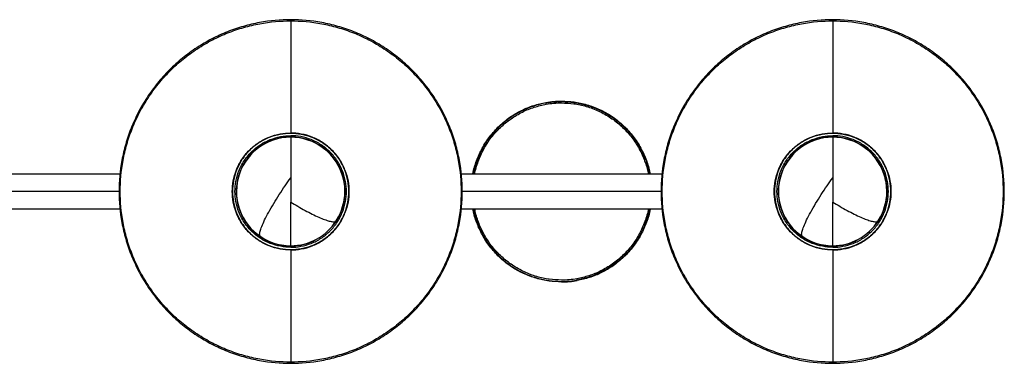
# Paper-space layout '_Posterior' of a CAD drawing. Header units: millimetres. Extents: x 192 to 1282, y 3815 to 4005.
# Tile 2 of 2: x 737 to 1282, y 3815 to 4005. Entities that reach past the tile are written whole.
import ezdxf

# ---------------------------------------------------------------- set-up
doc = ezdxf.new("R2010")
doc.units = ezdxf.units.MM

psp = doc.layouts.new('_Posterior')

# ---------------------------------------------------------------- linework, layer by layer
at = {"color": 7, "linetype": 'Continuous', "lineweight": 25}
for p, q in [((792.54, 3919.94), (681.52, 3919.94)), ((1092.54, 3919.94), (981.52, 3919.94)), ((792.67, 3910.44), (681.38, 3910.44)), ((1092.67, 3910.44), (981.38, 3910.44)), ((1282.03, 3910.44), (1281.38, 3910.44)), ((681.52, 3900.94), (792.54, 3900.94)), ((981.52, 3900.94), (1092.54, 3900.94)), ((912.26, 3894.22), (911.6, 3893.79)), ((1212.26, 3894.22), (1211.6, 3893.79))]:
    psp.add_line(p, q, dxfattribs=at)
for centre, start, end in [((887.03, 3910.44), 327.2699, 270.0046), ((1187.03, 3910.44), 327.2699, 270.0046), ((887.03, 3910.44), 270.0046, 327.2699), ((1187.03, 3910.44), 270.0046, 327.2699)]:
    psp.add_arc(centre, 30, start, end, dxfattribs=at)
for points, knots in [([(887.03, 4005.44), (881.43, 4005.44), (875.62, 4004.94), (866.8, 4003.31), (863.84, 4002.62), (857.93, 4000.93), (854.98, 3999.93), (849.13, 3997.61), (846.24, 3996.3), (840.55, 3993.36), (837.76, 3991.73), (832.33, 3988.18), (829.69, 3986.25), (824.61, 3982.13), (822.17, 3979.93), (817.53, 3975.3), (815.33, 3972.86), (811.21, 3967.78), (809.29, 3965.14), (805.73, 3959.71), (804.11, 3956.92), (801.17, 3951.23), (799.85, 3948.33), (797.54, 3942.48), (796.54, 3939.53), (794.85, 3933.62), (794.15, 3930.66), (792.52, 3921.84), (792.02, 3916.03), (792.02, 3910.44)], [0, 0, 0, 0, 0.125, 0.125, 0.1875, 0.1875, 0.25, 0.25, 0.3125, 0.3125, 0.375, 0.375, 0.4375, 0.4375, 0.5, 0.5, 0.5625, 0.5625, 0.625, 0.625, 0.6875, 0.6875, 0.75, 0.75, 0.8125, 0.8125, 0.875, 0.875, 1, 1, 1, 1]), ([(792.67, 3910.44), (792.67, 3916), (793.17, 3921.76), (794.79, 3930.52), (795.48, 3933.46), (797.16, 3939.33), (798.15, 3942.26), (800.45, 3948.07), (801.75, 3950.95), (804.68, 3956.6), (806.29, 3959.37), (809.82, 3964.76), (811.73, 3967.38), (815.82, 3972.43), (818.01, 3974.85), (822.61, 3979.46), (825.04, 3981.64), (830.08, 3985.73), (832.7, 3987.65), (838.09, 3991.17), (840.87, 3992.79), (846.52, 3995.71), (849.39, 3997.02), (855.2, 3999.31), (858.13, 4000.31), (864, 4001.99), (866.94, 4002.67), (875.7, 4004.3), (881.47, 4004.79), (887.03, 4004.79)], [0, 0, 0, 0, 0.125, 0.125, 0.1875, 0.1875, 0.25, 0.25, 0.3125, 0.3125, 0.375, 0.375, 0.4375, 0.4375, 0.5, 0.5, 0.5625, 0.5625, 0.625, 0.625, 0.6875, 0.6875, 0.75, 0.75, 0.8125, 0.8125, 0.875, 0.875, 1, 1, 1, 1]), ([(982.03, 3910.44), (982.03, 3916.03), (981.54, 3921.84), (979.9, 3930.66), (979.21, 3933.62), (977.52, 3939.53), (976.52, 3942.48), (974.21, 3948.33), (972.89, 3951.23), (969.95, 3956.92), (968.32, 3959.71), (964.77, 3965.14), (962.85, 3967.78), (958.72, 3972.86), (956.53, 3975.3), (951.89, 3979.93), (949.45, 3982.13), (944.37, 3986.25), (941.73, 3988.18), (936.3, 3991.73), (933.51, 3993.36), (927.82, 3996.3), (924.92, 3997.61), (919.08, 3999.93), (916.12, 4000.93), (910.22, 4002.62), (907.26, 4003.31), (898.43, 4004.94), (892.63, 4005.44), (887.03, 4005.44)], [0, 0, 0, 0, 0.125, 0.125, 0.1875, 0.1875, 0.25, 0.25, 0.3125, 0.3125, 0.375, 0.375, 0.4375, 0.4375, 0.5, 0.5, 0.5625, 0.5625, 0.625, 0.625, 0.6875, 0.6875, 0.75, 0.75, 0.8125, 0.8125, 0.875, 0.875, 1, 1, 1, 1]), ([(887.03, 4004.79), (892.59, 4004.79), (898.36, 4004.3), (907.12, 4002.67), (910.06, 4001.99), (915.93, 4000.31), (918.86, 3999.31), (924.66, 3997.02), (927.54, 3995.71), (933.19, 3992.79), (935.96, 3991.17), (941.36, 3987.65), (943.98, 3985.73), (949.02, 3981.64), (951.44, 3979.46), (956.05, 3974.85), (958.23, 3972.43), (962.33, 3967.38), (964.24, 3964.76), (967.77, 3959.37), (969.38, 3956.6), (972.3, 3950.95), (973.61, 3948.07), (975.91, 3942.26), (976.9, 3939.33), (978.58, 3933.46), (979.27, 3930.52), (980.89, 3921.76), (981.38, 3916), (981.38, 3910.44)], [0, 0, 0, 0, 0.125, 0.125, 0.1875, 0.1875, 0.25, 0.25, 0.3125, 0.3125, 0.375, 0.375, 0.4375, 0.4375, 0.5, 0.5, 0.5625, 0.5625, 0.625, 0.625, 0.6875, 0.6875, 0.75, 0.75, 0.8125, 0.8125, 0.875, 0.875, 1, 1, 1, 1]), ([(887.03, 4004.79), (887.03, 3995.81), (887.03, 3986.08), (887.03, 3965.34), (887.03, 3954.31), (887.03, 3942.76)], [0, 0, 0, 0, 0.5, 0.5, 1, 1, 1, 1]), ([(1187.03, 4005.44), (1181.43, 4005.44), (1175.62, 4004.94), (1166.8, 4003.31), (1163.84, 4002.62), (1157.93, 4000.93), (1154.98, 3999.93), (1149.13, 3997.61), (1146.24, 3996.3), (1140.55, 3993.36), (1137.76, 3991.73), (1132.33, 3988.18), (1129.69, 3986.25), (1124.61, 3982.13), (1122.17, 3979.93), (1117.53, 3975.3), (1115.33, 3972.86), (1111.21, 3967.78), (1109.29, 3965.14), (1105.73, 3959.71), (1104.11, 3956.92), (1101.17, 3951.23), (1099.85, 3948.33), (1097.54, 3942.48), (1096.54, 3939.53), (1094.85, 3933.62), (1094.15, 3930.66), (1092.52, 3921.84), (1092.02, 3916.03), (1092.02, 3910.44)], [0, 0, 0, 0, 0.125, 0.125, 0.1875, 0.1875, 0.25, 0.25, 0.3125, 0.3125, 0.375, 0.375, 0.4375, 0.4375, 0.5, 0.5, 0.5625, 0.5625, 0.625, 0.625, 0.6875, 0.6875, 0.75, 0.75, 0.8125, 0.8125, 0.875, 0.875, 1, 1, 1, 1]), ([(1092.67, 3910.44), (1092.67, 3916), (1093.17, 3921.76), (1094.79, 3930.52), (1095.48, 3933.46), (1097.16, 3939.33), (1098.15, 3942.26), (1100.45, 3948.07), (1101.75, 3950.95), (1104.68, 3956.6), (1106.29, 3959.37), (1109.82, 3964.76), (1111.73, 3967.38), (1115.82, 3972.43), (1118.01, 3974.85), (1122.61, 3979.46), (1125.04, 3981.64), (1130.08, 3985.73), (1132.7, 3987.65), (1138.09, 3991.17), (1140.87, 3992.79), (1146.52, 3995.71), (1149.39, 3997.02), (1155.2, 3999.31), (1158.13, 4000.31), (1164, 4001.99), (1166.94, 4002.67), (1175.7, 4004.3), (1181.47, 4004.79), (1187.03, 4004.79)], [0, 0, 0, 0, 0.125, 0.125, 0.1875, 0.1875, 0.25, 0.25, 0.3125, 0.3125, 0.375, 0.375, 0.4375, 0.4375, 0.5, 0.5, 0.5625, 0.5625, 0.625, 0.625, 0.6875, 0.6875, 0.75, 0.75, 0.8125, 0.8125, 0.875, 0.875, 1, 1, 1, 1]), ([(1282.03, 3910.44), (1282.03, 3916.03), (1281.54, 3921.84), (1279.9, 3930.66), (1279.21, 3933.62), (1277.52, 3939.53), (1276.52, 3942.48), (1274.21, 3948.33), (1272.89, 3951.23), (1269.95, 3956.92), (1268.32, 3959.71), (1264.77, 3965.14), (1262.85, 3967.78), (1258.72, 3972.86), (1256.53, 3975.3), (1251.89, 3979.93), (1249.45, 3982.13), (1244.37, 3986.25), (1241.73, 3988.18), (1236.3, 3991.73), (1233.51, 3993.36), (1227.82, 3996.3), (1224.92, 3997.61), (1219.08, 3999.93), (1216.12, 4000.93), (1210.22, 4002.62), (1207.26, 4003.31), (1198.43, 4004.94), (1192.63, 4005.44), (1187.03, 4005.44)], [0, 0, 0, 0, 0.125, 0.125, 0.1875, 0.1875, 0.25, 0.25, 0.3125, 0.3125, 0.375, 0.375, 0.4375, 0.4375, 0.5, 0.5, 0.5625, 0.5625, 0.625, 0.625, 0.6875, 0.6875, 0.75, 0.75, 0.8125, 0.8125, 0.875, 0.875, 1, 1, 1, 1]), ([(1187.03, 4004.79), (1192.59, 4004.79), (1198.36, 4004.3), (1207.12, 4002.67), (1210.06, 4001.99), (1215.93, 4000.31), (1218.86, 3999.31), (1224.66, 3997.02), (1227.54, 3995.71), (1233.19, 3992.79), (1235.96, 3991.17), (1241.36, 3987.65), (1243.98, 3985.73), (1249.02, 3981.64), (1251.44, 3979.46), (1256.05, 3974.85), (1258.23, 3972.43), (1262.33, 3967.38), (1264.24, 3964.76), (1267.77, 3959.37), (1269.38, 3956.6), (1272.3, 3950.95), (1273.61, 3948.07), (1275.91, 3942.26), (1276.9, 3939.33), (1278.58, 3933.46), (1279.27, 3930.52), (1280.89, 3921.76), (1281.38, 3916), (1281.38, 3910.44)], [0, 0, 0, 0, 0.125, 0.125, 0.1875, 0.1875, 0.25, 0.25, 0.3125, 0.3125, 0.375, 0.375, 0.4375, 0.4375, 0.5, 0.5, 0.5625, 0.5625, 0.625, 0.625, 0.6875, 0.6875, 0.75, 0.75, 0.8125, 0.8125, 0.875, 0.875, 1, 1, 1, 1]), ([(1187.03, 4004.79), (1187.03, 3995.81), (1187.03, 3986.08), (1187.03, 3965.34), (1187.03, 3954.31), (1187.03, 3942.76)], [0, 0, 0, 0, 0.5, 0.5, 1, 1, 1, 1]), ([(987.89, 3919.94), (987.9, 3920.02), (988.21, 3922.57), (989.84, 3927.5), (992.88, 3934.5), (997.14, 3941), (1002.31, 3946.76), (1008.25, 3951.61), (1014.71, 3955.4), (1021.4, 3958.18), (1026.02, 3959.18), (1028.28, 3959.68)], [0, 0, 0, 0, 0.004012, 0.128341, 0.255626, 0.384441, 0.513257, 0.640542, 0.764871, 0.885016, 1, 1, 1, 1]), ([(1028.33, 3959.39), (1026.37, 3958.97), (1022.37, 3958.12), (1016.52, 3955.88), (1010.79, 3952.87), (1005.36, 3949), (1000.42, 3944.36), (996.12, 3939.04), (992.57, 3933.17), (989.97, 3926.93), (988.54, 3922.46), (988.22, 3920.1), (988.2, 3919.94)], [0, 0, 0, 0, 0.100234, 0.204813, 0.313148, 0.424481, 0.537907, 0.652409, 0.766911, 0.880337, 0.99167, 1, 1, 1, 1]), ([(988.89, 3919.94), (988.89, 3919.95), (989.2, 3922.39), (990.79, 3927.15), (993.76, 3934.02), (997.94, 3940.38), (1003.01, 3946.04), (1008.83, 3950.79), (1015.15, 3954.5), (1021.71, 3957.22), (1026.24, 3958.21), (1028.45, 3958.69)], [0, 0, 0, 0, 0.0007685, 0.125503, 0.2532022, 0.3824371, 0.511672, 0.6393712, 0.7641057, 0.8846419, 1, 1, 1, 1]), ([(1028.33, 3959.39), (1028.31, 3959.48), (1028.3, 3959.55), (1028.28, 3959.65), (1028.28, 3959.68), (1028.28, 3959.68)], [0, 0, 0, 0, 0.5, 0.5, 1, 1, 1, 1]), ([(1028.33, 3959.39), (1030.31, 3959.67), (1034.36, 3960.23), (1040.62, 3960.13), (1047.04, 3959.26), (1053.46, 3957.48), (1059.7, 3954.81), (1065.56, 3951.28), (1070.89, 3946.98), (1075.53, 3942.03), (1079.39, 3936.61), (1082.41, 3930.87), (1084.55, 3925.3), (1085.35, 3921.6), (1085.7, 3919.94)], [0, 0, 0, 0, 0.077708, 0.158784, 0.242772, 0.329085, 0.41702, 0.505789, 0.594558, 0.682493, 0.768805, 0.852793, 0.933869, 1, 1, 1, 1]), ([(1028.45, 3958.69), (1028.43, 3958.82), (1028.41, 3958.95), (1028.36, 3959.19), (1028.34, 3959.3), (1028.33, 3959.39)], [0, 0, 0, 0, 0.5, 0.5, 1, 1, 1, 1]), ([(1036.96, 3960.44), (1039.27, 3960.34), (1043.99, 3960.15), (1051.07, 3958.58), (1058.08, 3955.97), (1064.77, 3952.23), (1070.88, 3947.45), (1076.17, 3941.78), (1080.49, 3935.45), (1083.65, 3928.68), (1085.45, 3923.45), (1085.88, 3920.5), (1085.96, 3919.94)], [0, 0, 0, 0, 0.100454, 0.205418, 0.314038, 0.425239, 0.537777, 0.650316, 0.761517, 0.870136, 0.9751, 1, 1, 1, 1]), ([(1036.96, 3959.44), (1039.22, 3959.34), (1043.85, 3959.16), (1050.79, 3957.62), (1057.66, 3955.06), (1064.21, 3951.39), (1070.2, 3946.71), (1075.38, 3941.15), (1079.62, 3934.95), (1082.72, 3928.31), (1084.46, 3923.26), (1084.88, 3920.43), (1084.95, 3919.94)], [0, 0, 0, 0, 0.100741, 0.206005, 0.314935, 0.426454, 0.539313, 0.652173, 0.763692, 0.872622, 0.977885, 1, 1, 1, 1]), ([(887.03, 3878.11), (885.12, 3878.11), (883.15, 3878.28), (879.15, 3879.02), (877.12, 3879.59), (873.14, 3881.17), (871.19, 3882.17), (867.49, 3884.59), (865.75, 3886), (862.59, 3889.15), (861.18, 3890.9), (858.76, 3894.59), (857.76, 3896.55), (856.18, 3900.53), (855.61, 3902.55), (854.87, 3906.55), (854.7, 3908.53), (854.7, 3912.34), (854.87, 3914.32), (855.61, 3918.32), (856.18, 3920.34), (857.76, 3924.32), (858.76, 3926.28), (861.18, 3929.97), (862.59, 3931.72), (865.75, 3934.87), (867.49, 3936.28), (871.19, 3938.7), (873.14, 3939.7), (877.12, 3941.28), (879.15, 3941.85), (883.15, 3942.59), (885.12, 3942.76), (887.03, 3942.76)], [0, 0, 0, 0, 0.0625, 0.0625, 0.125, 0.125, 0.1875, 0.1875, 0.25, 0.25, 0.3125, 0.3125, 0.375, 0.375, 0.4375, 0.4375, 0.5, 0.5, 0.5625, 0.5625, 0.625, 0.625, 0.6875, 0.6875, 0.75, 0.75, 0.8125, 0.8125, 0.875, 0.875, 0.9375, 0.9375, 1, 1, 1, 1]), ([(887.03, 3878.17), (885.13, 3878.17), (883.16, 3878.34), (879.16, 3879.08), (877.14, 3879.65), (873.17, 3881.22), (871.22, 3882.22), (867.53, 3884.63), (865.79, 3886.04), (862.64, 3889.19), (861.23, 3890.93), (858.82, 3894.62), (857.81, 3896.57), (856.24, 3900.54), (855.67, 3902.57), (854.93, 3906.56), (854.76, 3908.53), (854.76, 3912.34), (854.93, 3914.31), (855.67, 3918.3), (856.24, 3920.33), (857.81, 3924.3), (858.82, 3926.25), (861.23, 3929.94), (862.64, 3931.68), (865.79, 3934.83), (867.53, 3936.24), (871.22, 3938.65), (873.17, 3939.65), (877.14, 3941.22), (879.16, 3941.79), (883.16, 3942.53), (885.13, 3942.7), (887.03, 3942.7)], [0, 0, 0, 0, 0.0625, 0.0625, 0.125, 0.125, 0.1875, 0.1875, 0.25, 0.25, 0.3125, 0.3125, 0.375, 0.375, 0.4375, 0.4375, 0.5, 0.5, 0.5625, 0.5625, 0.625, 0.625, 0.6875, 0.6875, 0.75, 0.75, 0.8125, 0.8125, 0.875, 0.875, 0.9375, 0.9375, 1, 1, 1, 1]), ([(887.03, 3942.63), (885.13, 3942.63), (883.16, 3942.46), (879.18, 3941.73), (877.16, 3941.16), (873.2, 3939.59), (871.25, 3938.59), (867.57, 3936.18), (865.83, 3934.77), (862.69, 3931.63), (861.28, 3929.89), (858.88, 3926.21), (857.88, 3924.27), (856.31, 3920.31), (855.74, 3918.29), (855, 3914.3), (854.83, 3912.33), (854.83, 3908.54), (855, 3906.57), (855.74, 3902.58), (856.31, 3900.57), (857.88, 3896.6), (858.88, 3894.66), (861.28, 3890.98), (862.69, 3889.24), (865.83, 3886.1), (867.57, 3884.69), (871.25, 3882.28), (873.2, 3881.28), (877.16, 3879.71), (879.18, 3879.14), (883.16, 3878.41), (885.13, 3878.24), (887.03, 3878.24)], [0, 0, 0, 0, 0.0625, 0.0625, 0.125, 0.125, 0.1875, 0.1875, 0.25, 0.25, 0.3125, 0.3125, 0.375, 0.375, 0.4375, 0.4375, 0.5, 0.5, 0.5625, 0.5625, 0.625, 0.625, 0.6875, 0.6875, 0.75, 0.75, 0.8125, 0.8125, 0.875, 0.875, 0.9375, 0.9375, 1, 1, 1, 1]), ([(856.19, 3910.44), (856.19, 3912.25), (856.35, 3914.14), (857.06, 3917.96), (857.6, 3919.89), (859.11, 3923.68), (860.06, 3925.55), (862.37, 3929.07), (863.72, 3930.74), (866.73, 3933.75), (868.39, 3935.09), (871.92, 3937.4), (873.78, 3938.36), (877.58, 3939.86), (879.51, 3940.41), (883.33, 3941.11), (885.21, 3941.27), (887.03, 3941.27)], [0, 0, 0, 0, 0.125, 0.125, 0.25, 0.25, 0.375, 0.375, 0.5, 0.5, 0.625, 0.625, 0.75, 0.75, 0.875, 0.875, 1, 1, 1, 1]), ([(887.03, 3940.59), (885.25, 3940.59), (883.41, 3940.43), (879.68, 3939.74), (877.79, 3939.21), (874.07, 3937.74), (872.25, 3936.8), (868.81, 3934.55), (867.18, 3933.23), (864.24, 3930.28), (862.92, 3928.66), (860.66, 3925.21), (859.73, 3923.39), (858.26, 3919.68), (857.73, 3917.79), (857.03, 3914.06), (856.88, 3912.21), (856.88, 3908.66), (857.03, 3906.82), (857.73, 3903.08), (858.26, 3901.19), (859.73, 3897.48), (860.66, 3895.66), (862.92, 3892.21), (864.24, 3890.59), (867.18, 3887.64), (868.81, 3886.33), (872.25, 3884.07), (874.07, 3883.13), (877.79, 3881.67), (879.68, 3881.13), (883.41, 3880.44), (885.25, 3880.28), (887.03, 3880.28)], [0, 0, 0, 0, 0.0625, 0.0625, 0.125, 0.125, 0.1875, 0.1875, 0.25, 0.25, 0.3125, 0.3125, 0.375, 0.375, 0.4375, 0.4375, 0.5, 0.5, 0.5625, 0.5625, 0.625, 0.625, 0.6875, 0.6875, 0.75, 0.75, 0.8125, 0.8125, 0.875, 0.875, 0.9375, 0.9375, 1, 1, 1, 1]), ([(919.36, 3910.44), (919.36, 3912.34), (919.19, 3914.32), (918.45, 3918.32), (917.87, 3920.34), (916.3, 3924.32), (915.29, 3926.28), (912.88, 3929.97), (911.47, 3931.72), (908.31, 3934.87), (906.57, 3936.28), (902.87, 3938.7), (900.92, 3939.7), (896.94, 3941.28), (894.91, 3941.85), (890.91, 3942.59), (888.93, 3942.76), (887.03, 3942.76)], [0, 0, 0, 0, 0.125, 0.125, 0.25, 0.25, 0.375, 0.375, 0.5, 0.5, 0.625, 0.625, 0.75, 0.75, 0.875, 0.875, 1, 1, 1, 1]), ([(887.03, 3942.7), (888.93, 3942.7), (890.9, 3942.53), (894.9, 3941.79), (896.92, 3941.22), (900.89, 3939.65), (902.84, 3938.65), (906.53, 3936.24), (908.27, 3934.83), (911.42, 3931.68), (912.83, 3929.94), (915.24, 3926.25), (916.24, 3924.3), (917.82, 3920.33), (918.39, 3918.3), (919.13, 3914.31), (919.3, 3912.34), (919.3, 3908.53), (919.13, 3906.56), (918.39, 3902.57), (917.82, 3900.54), (916.24, 3896.57), (915.24, 3894.62), (912.83, 3890.93), (911.42, 3889.19), (908.27, 3886.04), (906.53, 3884.63), (902.84, 3882.22), (900.89, 3881.22), (896.92, 3879.65), (894.9, 3879.08), (890.9, 3878.34), (888.93, 3878.17), (887.03, 3878.17)], [0, 0, 0, 0, 0.0625, 0.0625, 0.125, 0.125, 0.1875, 0.1875, 0.25, 0.25, 0.3125, 0.3125, 0.375, 0.375, 0.4375, 0.4375, 0.5, 0.5, 0.5625, 0.5625, 0.625, 0.625, 0.6875, 0.6875, 0.75, 0.75, 0.8125, 0.8125, 0.875, 0.875, 0.9375, 0.9375, 1, 1, 1, 1]), ([(919.23, 3910.44), (919.23, 3912.33), (919.06, 3914.3), (918.32, 3918.29), (917.75, 3920.31), (916.18, 3924.27), (915.18, 3926.21), (912.77, 3929.89), (911.37, 3931.63), (908.22, 3934.77), (906.49, 3936.18), (902.81, 3938.59), (900.86, 3939.59), (896.9, 3941.16), (894.88, 3941.73), (890.89, 3942.46), (888.93, 3942.63), (887.03, 3942.63)], [0, 0, 0, 0, 0.125, 0.125, 0.25, 0.25, 0.375, 0.375, 0.5, 0.5, 0.625, 0.625, 0.75, 0.75, 0.875, 0.875, 1, 1, 1, 1]), ([(917.87, 3910.44), (917.87, 3912.25), (917.71, 3914.14), (917, 3917.96), (916.45, 3919.89), (914.95, 3923.68), (913.99, 3925.55), (911.69, 3929.07), (910.34, 3930.74), (907.33, 3933.75), (905.67, 3935.09), (902.14, 3937.4), (900.28, 3938.36), (896.48, 3939.86), (894.55, 3940.41), (890.73, 3941.11), (888.85, 3941.27), (887.03, 3941.27)], [0, 0, 0, 0, 0.125, 0.125, 0.25, 0.25, 0.375, 0.375, 0.5, 0.5, 0.625, 0.625, 0.75, 0.75, 0.875, 0.875, 1, 1, 1, 1]), ([(887.03, 3941.27), (887.03, 3941.14), (887.03, 3941.01), (887.03, 3940.77), (887.03, 3940.67), (887.03, 3940.59)], [0, 0, 0, 0, 0.5, 0.5, 1, 1, 1, 1]), ([(910.67, 3891.97), (911.22, 3892.61), (913.09, 3894.8), (915.18, 3899.22), (916.84, 3904.8), (917.35, 3910.44), (916.83, 3916.06), (915.22, 3921.68), (912.42, 3927.09), (908.5, 3931.91), (903.68, 3935.83), (898.28, 3938.61), (892.66, 3940.29), (888.87, 3940.49), (887.03, 3940.59)], [0, 0, 0, 0, 0.037603, 0.128052, 0.214891, 0.296823, 0.378754, 0.465593, 0.556043, 0.648411, 0.74078, 0.83123, 0.918069, 1, 1, 1, 1]), ([(887.03, 3940.44), (887.03, 3940.44), (887.03, 3940.32), (887.03, 3939.82), (887.03, 3939.44), (887.03, 3938.39), (887.03, 3937.73), (887.03, 3936.15), (887.03, 3935.22), (887.03, 3933.13), (887.03, 3931.97), (887.03, 3929.48), (887.03, 3928.14), (887.03, 3925.36), (887.03, 3923.91), (887.03, 3920.98), (887.03, 3919.49), (887.03, 3918.01)], [0, 0, 0, 0, 0.125, 0.125, 0.25, 0.25, 0.375, 0.375, 0.5, 0.5, 0.625, 0.625, 0.75, 0.75, 0.875, 0.875, 1, 1, 1, 1]), ([(1187.03, 3878.11), (1185.12, 3878.11), (1183.15, 3878.28), (1179.15, 3879.02), (1177.12, 3879.59), (1173.14, 3881.17), (1171.19, 3882.17), (1167.49, 3884.59), (1165.75, 3886), (1162.59, 3889.15), (1161.18, 3890.9), (1158.76, 3894.59), (1157.76, 3896.55), (1156.18, 3900.53), (1155.61, 3902.55), (1154.87, 3906.55), (1154.7, 3908.53), (1154.7, 3912.34), (1154.87, 3914.32), (1155.61, 3918.32), (1156.18, 3920.34), (1157.76, 3924.32), (1158.76, 3926.28), (1161.18, 3929.97), (1162.59, 3931.72), (1165.75, 3934.87), (1167.49, 3936.28), (1171.19, 3938.7), (1173.14, 3939.7), (1177.12, 3941.28), (1179.15, 3941.85), (1183.15, 3942.59), (1185.12, 3942.76), (1187.03, 3942.76)], [0, 0, 0, 0, 0.0625, 0.0625, 0.125, 0.125, 0.1875, 0.1875, 0.25, 0.25, 0.3125, 0.3125, 0.375, 0.375, 0.4375, 0.4375, 0.5, 0.5, 0.5625, 0.5625, 0.625, 0.625, 0.6875, 0.6875, 0.75, 0.75, 0.8125, 0.8125, 0.875, 0.875, 0.9375, 0.9375, 1, 1, 1, 1]), ([(1187.03, 3878.17), (1185.13, 3878.17), (1183.16, 3878.34), (1179.16, 3879.08), (1177.14, 3879.65), (1173.17, 3881.22), (1171.22, 3882.22), (1167.53, 3884.63), (1165.79, 3886.04), (1162.64, 3889.19), (1161.23, 3890.93), (1158.82, 3894.62), (1157.81, 3896.57), (1156.24, 3900.54), (1155.67, 3902.57), (1154.93, 3906.56), (1154.76, 3908.53), (1154.76, 3912.34), (1154.93, 3914.31), (1155.67, 3918.3), (1156.24, 3920.33), (1157.81, 3924.3), (1158.82, 3926.25), (1161.23, 3929.94), (1162.64, 3931.68), (1165.79, 3934.83), (1167.53, 3936.24), (1171.22, 3938.65), (1173.17, 3939.65), (1177.14, 3941.22), (1179.16, 3941.79), (1183.16, 3942.53), (1185.13, 3942.7), (1187.03, 3942.7)], [0, 0, 0, 0, 0.0625, 0.0625, 0.125, 0.125, 0.1875, 0.1875, 0.25, 0.25, 0.3125, 0.3125, 0.375, 0.375, 0.4375, 0.4375, 0.5, 0.5, 0.5625, 0.5625, 0.625, 0.625, 0.6875, 0.6875, 0.75, 0.75, 0.8125, 0.8125, 0.875, 0.875, 0.9375, 0.9375, 1, 1, 1, 1]), ([(1187.03, 3942.63), (1185.13, 3942.63), (1183.16, 3942.46), (1179.18, 3941.73), (1177.16, 3941.16), (1173.2, 3939.59), (1171.25, 3938.59), (1167.57, 3936.18), (1165.83, 3934.77), (1162.69, 3931.63), (1161.28, 3929.89), (1158.88, 3926.21), (1157.88, 3924.27), (1156.31, 3920.31), (1155.74, 3918.29), (1155, 3914.3), (1154.83, 3912.33), (1154.83, 3908.54), (1155, 3906.57), (1155.74, 3902.58), (1156.31, 3900.57), (1157.88, 3896.6), (1158.88, 3894.66), (1161.28, 3890.98), (1162.69, 3889.24), (1165.83, 3886.1), (1167.57, 3884.69), (1171.25, 3882.28), (1173.2, 3881.28), (1177.16, 3879.71), (1179.18, 3879.14), (1183.16, 3878.41), (1185.13, 3878.24), (1187.03, 3878.24)], [0, 0, 0, 0, 0.0625, 0.0625, 0.125, 0.125, 0.1875, 0.1875, 0.25, 0.25, 0.3125, 0.3125, 0.375, 0.375, 0.4375, 0.4375, 0.5, 0.5, 0.5625, 0.5625, 0.625, 0.625, 0.6875, 0.6875, 0.75, 0.75, 0.8125, 0.8125, 0.875, 0.875, 0.9375, 0.9375, 1, 1, 1, 1]), ([(1156.19, 3910.44), (1156.19, 3912.25), (1156.35, 3914.14), (1157.06, 3917.96), (1157.6, 3919.89), (1159.11, 3923.68), (1160.06, 3925.55), (1162.37, 3929.07), (1163.72, 3930.74), (1166.73, 3933.75), (1168.39, 3935.09), (1171.92, 3937.4), (1173.78, 3938.36), (1177.58, 3939.86), (1179.51, 3940.41), (1183.33, 3941.11), (1185.21, 3941.27), (1187.03, 3941.27)], [0, 0, 0, 0, 0.125, 0.125, 0.25, 0.25, 0.375, 0.375, 0.5, 0.5, 0.625, 0.625, 0.75, 0.75, 0.875, 0.875, 1, 1, 1, 1]), ([(1187.03, 3940.59), (1185.25, 3940.59), (1183.41, 3940.43), (1179.68, 3939.74), (1177.79, 3939.21), (1174.07, 3937.74), (1172.25, 3936.8), (1168.81, 3934.55), (1167.18, 3933.23), (1164.24, 3930.28), (1162.92, 3928.66), (1160.66, 3925.21), (1159.73, 3923.39), (1158.26, 3919.68), (1157.73, 3917.79), (1157.03, 3914.06), (1156.88, 3912.21), (1156.88, 3908.66), (1157.03, 3906.82), (1157.73, 3903.08), (1158.26, 3901.19), (1159.73, 3897.48), (1160.66, 3895.66), (1162.92, 3892.21), (1164.24, 3890.59), (1167.18, 3887.64), (1168.81, 3886.33), (1172.25, 3884.07), (1174.07, 3883.13), (1177.79, 3881.67), (1179.68, 3881.13), (1183.41, 3880.44), (1185.25, 3880.28), (1187.03, 3880.28)], [0, 0, 0, 0, 0.0625, 0.0625, 0.125, 0.125, 0.1875, 0.1875, 0.25, 0.25, 0.3125, 0.3125, 0.375, 0.375, 0.4375, 0.4375, 0.5, 0.5, 0.5625, 0.5625, 0.625, 0.625, 0.6875, 0.6875, 0.75, 0.75, 0.8125, 0.8125, 0.875, 0.875, 0.9375, 0.9375, 1, 1, 1, 1]), ([(1219.36, 3910.44), (1219.36, 3912.34), (1219.19, 3914.32), (1218.45, 3918.32), (1217.87, 3920.34), (1216.3, 3924.32), (1215.29, 3926.28), (1212.88, 3929.97), (1211.47, 3931.72), (1208.31, 3934.87), (1206.57, 3936.28), (1202.87, 3938.7), (1200.92, 3939.7), (1196.94, 3941.28), (1194.91, 3941.85), (1190.91, 3942.59), (1188.93, 3942.76), (1187.03, 3942.76)], [0, 0, 0, 0, 0.125, 0.125, 0.25, 0.25, 0.375, 0.375, 0.5, 0.5, 0.625, 0.625, 0.75, 0.75, 0.875, 0.875, 1, 1, 1, 1]), ([(1187.03, 3942.7), (1188.93, 3942.7), (1190.9, 3942.53), (1194.9, 3941.79), (1196.92, 3941.22), (1200.89, 3939.65), (1202.84, 3938.65), (1206.53, 3936.24), (1208.27, 3934.83), (1211.42, 3931.68), (1212.83, 3929.94), (1215.24, 3926.25), (1216.24, 3924.3), (1217.82, 3920.33), (1218.39, 3918.3), (1219.13, 3914.31), (1219.3, 3912.34), (1219.3, 3908.53), (1219.13, 3906.56), (1218.39, 3902.57), (1217.82, 3900.54), (1216.24, 3896.57), (1215.24, 3894.62), (1212.83, 3890.93), (1211.42, 3889.19), (1208.27, 3886.04), (1206.53, 3884.63), (1202.84, 3882.22), (1200.89, 3881.22), (1196.92, 3879.65), (1194.9, 3879.08), (1190.9, 3878.34), (1188.93, 3878.17), (1187.03, 3878.17)], [0, 0, 0, 0, 0.0625, 0.0625, 0.125, 0.125, 0.1875, 0.1875, 0.25, 0.25, 0.3125, 0.3125, 0.375, 0.375, 0.4375, 0.4375, 0.5, 0.5, 0.5625, 0.5625, 0.625, 0.625, 0.6875, 0.6875, 0.75, 0.75, 0.8125, 0.8125, 0.875, 0.875, 0.9375, 0.9375, 1, 1, 1, 1]), ([(1219.23, 3910.44), (1219.23, 3912.33), (1219.06, 3914.3), (1218.32, 3918.29), (1217.75, 3920.31), (1216.18, 3924.27), (1215.18, 3926.21), (1212.77, 3929.89), (1211.37, 3931.63), (1208.22, 3934.77), (1206.49, 3936.18), (1202.81, 3938.59), (1200.86, 3939.59), (1196.9, 3941.16), (1194.88, 3941.73), (1190.89, 3942.46), (1188.93, 3942.63), (1187.03, 3942.63)], [0, 0, 0, 0, 0.125, 0.125, 0.25, 0.25, 0.375, 0.375, 0.5, 0.5, 0.625, 0.625, 0.75, 0.75, 0.875, 0.875, 1, 1, 1, 1]), ([(1217.87, 3910.44), (1217.87, 3912.25), (1217.71, 3914.14), (1217, 3917.96), (1216.45, 3919.89), (1214.95, 3923.68), (1213.99, 3925.55), (1211.69, 3929.07), (1210.34, 3930.74), (1207.33, 3933.75), (1205.67, 3935.09), (1202.14, 3937.4), (1200.28, 3938.36), (1196.48, 3939.86), (1194.55, 3940.41), (1190.73, 3941.11), (1188.85, 3941.27), (1187.03, 3941.27)], [0, 0, 0, 0, 0.125, 0.125, 0.25, 0.25, 0.375, 0.375, 0.5, 0.5, 0.625, 0.625, 0.75, 0.75, 0.875, 0.875, 1, 1, 1, 1]), ([(1187.03, 3941.27), (1187.03, 3941.15), (1187.03, 3941.02), (1187.03, 3940.79), (1187.03, 3940.68), (1187.03, 3940.59)], [0, 0, 0, 0, 0.5, 0.5, 1, 1, 1, 1]), ([(1210.67, 3891.97), (1211.22, 3892.61), (1213.09, 3894.8), (1215.18, 3899.22), (1216.84, 3904.8), (1217.35, 3910.44), (1216.83, 3916.06), (1215.22, 3921.68), (1212.42, 3927.09), (1208.5, 3931.91), (1203.68, 3935.83), (1198.28, 3938.61), (1192.66, 3940.29), (1188.87, 3940.49), (1187.03, 3940.59)], [0, 0, 0, 0, 0.037603, 0.128052, 0.214891, 0.296823, 0.378754, 0.465593, 0.556043, 0.648411, 0.74078, 0.83123, 0.918069, 1, 1, 1, 1]), ([(1187.03, 3940.35), (1187.03, 3940.36), (1187.03, 3940.39), (1187.03, 3940.51), (1187.03, 3940.59)], [0, 0, 0, 0, 0.313441, 1, 1, 1, 1]), ([(1187.03, 3940.44), (1187.03, 3940.44), (1187.03, 3940.32), (1187.03, 3939.82), (1187.03, 3939.44), (1187.03, 3938.39), (1187.03, 3937.73), (1187.03, 3936.15), (1187.03, 3935.22), (1187.03, 3933.13), (1187.03, 3931.97), (1187.03, 3929.48), (1187.03, 3928.14), (1187.03, 3925.36), (1187.03, 3923.91), (1187.03, 3920.98), (1187.03, 3919.49), (1187.03, 3918.01)], [0, 0, 0, 0, 0.125, 0.125, 0.25, 0.25, 0.375, 0.375, 0.5, 0.5, 0.625, 0.625, 0.75, 0.75, 0.875, 0.875, 1, 1, 1, 1]), ([(1215.31, 3919.91), (1215.77, 3918.35), (1216.68, 3915.26), (1216.81, 3912.03), (1216.87, 3910.44)], [0, 0, 0, 0, 0.503974, 1, 1, 1, 1]), ([(869.82, 3886.66), (869.82, 3887.1), (869.91, 3887.69), (870.31, 3889.17), (870.61, 3890.07), (871.45, 3892.16), (871.98, 3893.36), (873.27, 3896), (874.02, 3897.45), (875.7, 3900.51), (876.63, 3902.12), (878.6, 3905.41), (879.64, 3907.08), (881.75, 3910.38), (882.83, 3912), (884.96, 3915.12), (886.01, 3916.61), (887.03, 3918.01)], [0, 0, 0, 0, 0.125, 0.125, 0.25, 0.25, 0.375, 0.375, 0.5, 0.5, 0.625, 0.625, 0.75, 0.75, 0.875, 0.875, 1, 1, 1, 1]), ([(887.03, 3918.01), (887.03, 3915.85), (887.03, 3913.6), (887.03, 3909.08), (887.03, 3906.81), (887.03, 3904.62)], [0, 0, 0, 0, 0.5, 0.5, 1, 1, 1, 1]), ([(1169.82, 3886.66), (1169.82, 3887.1), (1169.91, 3887.69), (1170.31, 3889.17), (1170.61, 3890.07), (1171.45, 3892.16), (1171.98, 3893.36), (1173.27, 3896), (1174.02, 3897.45), (1175.7, 3900.51), (1176.63, 3902.12), (1178.6, 3905.41), (1179.64, 3907.08), (1181.75, 3910.38), (1182.83, 3912), (1184.96, 3915.12), (1186.01, 3916.61), (1187.03, 3918.01)], [0, 0, 0, 0, 0.125, 0.125, 0.25, 0.25, 0.375, 0.375, 0.5, 0.5, 0.625, 0.625, 0.75, 0.75, 0.875, 0.875, 1, 1, 1, 1]), ([(1187.03, 3918.01), (1187.03, 3915.85), (1187.03, 3913.6), (1187.03, 3909.08), (1187.03, 3906.81), (1187.03, 3904.62)], [0, 0, 0, 0, 0.5, 0.5, 1, 1, 1, 1]), ([(792.02, 3910.44), (792.02, 3904.84), (792.52, 3899.03), (794.15, 3890.21), (794.85, 3887.25), (796.54, 3881.34), (797.54, 3878.39), (799.85, 3872.54), (801.17, 3869.64), (804.11, 3863.96), (805.73, 3861.16), (809.29, 3855.73), (811.21, 3853.09), (815.33, 3848.01), (817.53, 3845.58), (822.17, 3840.94), (824.61, 3838.74), (829.69, 3834.62), (832.33, 3832.69), (837.76, 3829.14), (840.55, 3827.51), (846.24, 3824.57), (849.13, 3823.26), (854.98, 3820.94), (857.93, 3819.94), (863.84, 3818.25), (866.8, 3817.56), (875.62, 3815.93), (881.43, 3815.43), (887.03, 3815.43)], [0, 0, 0, 0, 0.125, 0.125, 0.1875, 0.1875, 0.25, 0.25, 0.3125, 0.3125, 0.375, 0.375, 0.4375, 0.4375, 0.5, 0.5, 0.5625, 0.5625, 0.625, 0.625, 0.6875, 0.6875, 0.75, 0.75, 0.8125, 0.8125, 0.875, 0.875, 1, 1, 1, 1]), ([(887.03, 3816.08), (881.47, 3816.08), (875.7, 3816.58), (866.94, 3818.2), (864, 3818.88), (858.13, 3820.56), (855.2, 3821.56), (849.39, 3823.86), (846.52, 3825.16), (840.87, 3828.08), (838.09, 3829.7), (832.7, 3833.22), (830.08, 3835.14), (825.04, 3839.23), (822.61, 3841.41), (818.01, 3846.02), (815.82, 3848.44), (811.73, 3853.49), (809.82, 3856.11), (806.29, 3861.5), (804.68, 3864.27), (801.75, 3869.92), (800.45, 3872.8), (798.15, 3878.61), (797.16, 3881.54), (795.48, 3887.41), (794.79, 3890.35), (793.17, 3899.11), (792.67, 3904.88), (792.67, 3910.44)], [0, 0, 0, 0, 0.125, 0.125, 0.1875, 0.1875, 0.25, 0.25, 0.3125, 0.3125, 0.375, 0.375, 0.4375, 0.4375, 0.5, 0.5, 0.5625, 0.5625, 0.625, 0.625, 0.6875, 0.6875, 0.75, 0.75, 0.8125, 0.8125, 0.875, 0.875, 1, 1, 1, 1]), ([(887.03, 3879.6), (885.21, 3879.6), (883.33, 3879.76), (879.51, 3880.47), (877.58, 3881.01), (873.78, 3882.51), (871.92, 3883.47), (868.39, 3885.78), (866.73, 3887.12), (863.72, 3890.13), (862.37, 3891.8), (860.06, 3895.32), (859.11, 3897.19), (857.6, 3900.98), (857.06, 3902.91), (856.35, 3906.73), (856.19, 3908.62), (856.19, 3910.44)], [0, 0, 0, 0, 0.125, 0.125, 0.25, 0.25, 0.375, 0.375, 0.5, 0.5, 0.625, 0.625, 0.75, 0.75, 0.875, 0.875, 1, 1, 1, 1]), ([(887.03, 3815.43), (892.63, 3815.43), (898.43, 3815.93), (907.26, 3817.56), (910.22, 3818.25), (916.12, 3819.94), (919.08, 3820.94), (924.92, 3823.26), (927.82, 3824.57), (933.51, 3827.51), (936.3, 3829.14), (941.73, 3832.69), (944.37, 3834.62), (949.45, 3838.74), (951.89, 3840.94), (956.53, 3845.58), (958.72, 3848.01), (962.85, 3853.09), (964.77, 3855.73), (968.32, 3861.16), (969.95, 3863.96), (972.89, 3869.64), (974.21, 3872.54), (976.52, 3878.39), (977.52, 3881.34), (979.21, 3887.25), (979.9, 3890.21), (981.54, 3899.03), (982.03, 3904.84), (982.03, 3910.44)], [0, 0, 0, 0, 0.125, 0.125, 0.1875, 0.1875, 0.25, 0.25, 0.3125, 0.3125, 0.375, 0.375, 0.4375, 0.4375, 0.5, 0.5, 0.5625, 0.5625, 0.625, 0.625, 0.6875, 0.6875, 0.75, 0.75, 0.8125, 0.8125, 0.875, 0.875, 1, 1, 1, 1]), ([(981.38, 3910.44), (981.38, 3904.88), (980.89, 3899.11), (979.27, 3890.35), (978.58, 3887.41), (976.9, 3881.54), (975.91, 3878.61), (973.61, 3872.8), (972.3, 3869.92), (969.38, 3864.27), (967.77, 3861.5), (964.24, 3856.11), (962.33, 3853.49), (958.23, 3848.44), (956.05, 3846.02), (951.44, 3841.41), (949.02, 3839.23), (943.98, 3835.14), (941.36, 3833.22), (935.96, 3829.7), (933.19, 3828.08), (927.54, 3825.16), (924.66, 3823.86), (918.86, 3821.56), (915.93, 3820.56), (910.06, 3818.88), (907.12, 3818.2), (898.36, 3816.58), (892.59, 3816.08), (887.03, 3816.08)], [0, 0, 0, 0, 0.125, 0.125, 0.1875, 0.1875, 0.25, 0.25, 0.3125, 0.3125, 0.375, 0.375, 0.4375, 0.4375, 0.5, 0.5, 0.5625, 0.5625, 0.625, 0.625, 0.6875, 0.6875, 0.75, 0.75, 0.8125, 0.8125, 0.875, 0.875, 1, 1, 1, 1]), ([(887.03, 3878.11), (888.93, 3878.11), (890.91, 3878.28), (894.91, 3879.02), (896.94, 3879.59), (900.92, 3881.17), (902.87, 3882.17), (906.57, 3884.59), (908.31, 3886), (911.47, 3889.15), (912.88, 3890.9), (915.29, 3894.59), (916.3, 3896.55), (917.87, 3900.53), (918.45, 3902.55), (919.19, 3906.55), (919.36, 3908.53), (919.36, 3910.44)], [0, 0, 0, 0, 0.125, 0.125, 0.25, 0.25, 0.375, 0.375, 0.5, 0.5, 0.625, 0.625, 0.75, 0.75, 0.875, 0.875, 1, 1, 1, 1]), ([(887.03, 3878.24), (888.93, 3878.24), (890.89, 3878.41), (894.88, 3879.14), (896.9, 3879.71), (900.86, 3881.28), (902.81, 3882.28), (906.49, 3884.69), (908.22, 3886.1), (911.37, 3889.24), (912.77, 3890.98), (915.18, 3894.66), (916.18, 3896.6), (917.75, 3900.57), (918.32, 3902.58), (919.06, 3906.57), (919.23, 3908.54), (919.23, 3910.44)], [0, 0, 0, 0, 0.125, 0.125, 0.25, 0.25, 0.375, 0.375, 0.5, 0.5, 0.625, 0.625, 0.75, 0.75, 0.875, 0.875, 1, 1, 1, 1]), ([(887.03, 3879.6), (888.85, 3879.6), (890.73, 3879.76), (894.55, 3880.47), (896.48, 3881.01), (900.28, 3882.51), (902.14, 3883.47), (905.67, 3885.78), (907.33, 3887.12), (910.34, 3890.13), (911.69, 3891.8), (913.99, 3895.32), (914.95, 3897.19), (916.45, 3900.98), (917, 3902.91), (917.71, 3906.73), (917.87, 3908.62), (917.87, 3910.44)], [0, 0, 0, 0, 0.125, 0.125, 0.25, 0.25, 0.375, 0.375, 0.5, 0.5, 0.625, 0.625, 0.75, 0.75, 0.875, 0.875, 1, 1, 1, 1]), ([(916.87, 3910.44), (916.8, 3908.81), (916.67, 3905.51), (915.72, 3902.36), (915.24, 3900.76)], [0, 0, 0, 0, 0.494681, 1, 1, 1, 1]), ([(1092.02, 3910.44), (1092.02, 3904.84), (1092.52, 3899.03), (1094.15, 3890.21), (1094.85, 3887.25), (1096.54, 3881.34), (1097.54, 3878.39), (1099.85, 3872.54), (1101.17, 3869.64), (1104.11, 3863.96), (1105.73, 3861.16), (1109.29, 3855.73), (1111.21, 3853.09), (1115.33, 3848.01), (1117.53, 3845.58), (1122.17, 3840.94), (1124.61, 3838.74), (1129.69, 3834.62), (1132.33, 3832.69), (1137.76, 3829.14), (1140.55, 3827.51), (1146.24, 3824.57), (1149.13, 3823.26), (1154.98, 3820.94), (1157.93, 3819.94), (1163.84, 3818.25), (1166.8, 3817.56), (1175.62, 3815.93), (1181.43, 3815.43), (1187.03, 3815.43)], [0, 0, 0, 0, 0.125, 0.125, 0.1875, 0.1875, 0.25, 0.25, 0.3125, 0.3125, 0.375, 0.375, 0.4375, 0.4375, 0.5, 0.5, 0.5625, 0.5625, 0.625, 0.625, 0.6875, 0.6875, 0.75, 0.75, 0.8125, 0.8125, 0.875, 0.875, 1, 1, 1, 1]), ([(1187.03, 3816.08), (1181.47, 3816.08), (1175.7, 3816.58), (1166.94, 3818.2), (1164, 3818.88), (1158.13, 3820.56), (1155.2, 3821.56), (1149.39, 3823.86), (1146.52, 3825.16), (1140.87, 3828.08), (1138.09, 3829.7), (1132.7, 3833.22), (1130.08, 3835.14), (1125.04, 3839.23), (1122.61, 3841.41), (1118.01, 3846.02), (1115.82, 3848.44), (1111.73, 3853.49), (1109.82, 3856.11), (1106.29, 3861.5), (1104.68, 3864.27), (1101.75, 3869.92), (1100.45, 3872.8), (1098.15, 3878.61), (1097.16, 3881.54), (1095.48, 3887.41), (1094.79, 3890.35), (1093.17, 3899.11), (1092.67, 3904.88), (1092.67, 3910.44)], [0, 0, 0, 0, 0.125, 0.125, 0.1875, 0.1875, 0.25, 0.25, 0.3125, 0.3125, 0.375, 0.375, 0.4375, 0.4375, 0.5, 0.5, 0.5625, 0.5625, 0.625, 0.625, 0.6875, 0.6875, 0.75, 0.75, 0.8125, 0.8125, 0.875, 0.875, 1, 1, 1, 1]), ([(1187.03, 3879.6), (1185.21, 3879.6), (1183.33, 3879.76), (1179.51, 3880.47), (1177.58, 3881.01), (1173.78, 3882.51), (1171.92, 3883.47), (1168.39, 3885.78), (1166.73, 3887.12), (1163.72, 3890.13), (1162.37, 3891.8), (1160.06, 3895.32), (1159.11, 3897.19), (1157.6, 3900.98), (1157.06, 3902.91), (1156.35, 3906.73), (1156.19, 3908.62), (1156.19, 3910.44)], [0, 0, 0, 0, 0.125, 0.125, 0.25, 0.25, 0.375, 0.375, 0.5, 0.5, 0.625, 0.625, 0.75, 0.75, 0.875, 0.875, 1, 1, 1, 1]), ([(1187.03, 3815.43), (1192.63, 3815.43), (1198.43, 3815.93), (1207.26, 3817.56), (1210.22, 3818.25), (1216.12, 3819.94), (1219.08, 3820.94), (1224.92, 3823.26), (1227.82, 3824.57), (1233.51, 3827.51), (1236.3, 3829.14), (1241.73, 3832.69), (1244.37, 3834.62), (1249.45, 3838.74), (1251.89, 3840.94), (1256.53, 3845.58), (1258.72, 3848.01), (1262.85, 3853.09), (1264.77, 3855.73), (1268.32, 3861.16), (1269.95, 3863.96), (1272.89, 3869.64), (1274.21, 3872.54), (1276.52, 3878.39), (1277.52, 3881.34), (1279.21, 3887.25), (1279.9, 3890.21), (1281.54, 3899.03), (1282.03, 3904.84), (1282.03, 3910.44)], [0, 0, 0, 0, 0.125, 0.125, 0.1875, 0.1875, 0.25, 0.25, 0.3125, 0.3125, 0.375, 0.375, 0.4375, 0.4375, 0.5, 0.5, 0.5625, 0.5625, 0.625, 0.625, 0.6875, 0.6875, 0.75, 0.75, 0.8125, 0.8125, 0.875, 0.875, 1, 1, 1, 1]), ([(1281.38, 3910.44), (1281.38, 3904.88), (1280.89, 3899.11), (1279.27, 3890.35), (1278.58, 3887.41), (1276.9, 3881.54), (1275.91, 3878.61), (1273.61, 3872.8), (1272.3, 3869.92), (1269.38, 3864.27), (1267.77, 3861.5), (1264.24, 3856.11), (1262.33, 3853.49), (1258.23, 3848.44), (1256.05, 3846.02), (1251.44, 3841.41), (1249.02, 3839.23), (1243.98, 3835.14), (1241.36, 3833.22), (1235.96, 3829.7), (1233.19, 3828.08), (1227.54, 3825.16), (1224.66, 3823.86), (1218.86, 3821.56), (1215.93, 3820.56), (1210.06, 3818.88), (1207.12, 3818.2), (1198.36, 3816.58), (1192.59, 3816.08), (1187.03, 3816.08)], [0, 0, 0, 0, 0.125, 0.125, 0.1875, 0.1875, 0.25, 0.25, 0.3125, 0.3125, 0.375, 0.375, 0.4375, 0.4375, 0.5, 0.5, 0.5625, 0.5625, 0.625, 0.625, 0.6875, 0.6875, 0.75, 0.75, 0.8125, 0.8125, 0.875, 0.875, 1, 1, 1, 1]), ([(1187.03, 3878.11), (1188.93, 3878.11), (1190.91, 3878.28), (1194.91, 3879.02), (1196.94, 3879.59), (1200.92, 3881.17), (1202.87, 3882.17), (1206.57, 3884.59), (1208.31, 3886), (1211.47, 3889.15), (1212.88, 3890.9), (1215.29, 3894.59), (1216.3, 3896.55), (1217.87, 3900.53), (1218.45, 3902.55), (1219.19, 3906.55), (1219.36, 3908.53), (1219.36, 3910.44)], [0, 0, 0, 0, 0.125, 0.125, 0.25, 0.25, 0.375, 0.375, 0.5, 0.5, 0.625, 0.625, 0.75, 0.75, 0.875, 0.875, 1, 1, 1, 1]), ([(1187.03, 3878.24), (1188.93, 3878.24), (1190.89, 3878.41), (1194.88, 3879.14), (1196.9, 3879.71), (1200.86, 3881.28), (1202.81, 3882.28), (1206.49, 3884.69), (1208.22, 3886.1), (1211.37, 3889.24), (1212.77, 3890.98), (1215.18, 3894.66), (1216.18, 3896.6), (1217.75, 3900.57), (1218.32, 3902.58), (1219.06, 3906.57), (1219.23, 3908.54), (1219.23, 3910.44)], [0, 0, 0, 0, 0.125, 0.125, 0.25, 0.25, 0.375, 0.375, 0.5, 0.5, 0.625, 0.625, 0.75, 0.75, 0.875, 0.875, 1, 1, 1, 1]), ([(1187.03, 3879.6), (1188.85, 3879.6), (1190.73, 3879.76), (1194.55, 3880.47), (1196.48, 3881.01), (1200.28, 3882.51), (1202.14, 3883.47), (1205.67, 3885.78), (1207.33, 3887.12), (1210.34, 3890.13), (1211.69, 3891.8), (1213.99, 3895.32), (1214.95, 3897.19), (1216.45, 3900.98), (1217, 3902.91), (1217.71, 3906.73), (1217.87, 3908.62), (1217.87, 3910.44)], [0, 0, 0, 0, 0.125, 0.125, 0.25, 0.25, 0.375, 0.375, 0.5, 0.5, 0.625, 0.625, 0.75, 0.75, 0.875, 0.875, 1, 1, 1, 1]), ([(1216.87, 3910.44), (1216.8, 3908.81), (1216.67, 3905.51), (1215.72, 3902.36), (1215.24, 3900.76)], [0, 0, 0, 0, 0.494681, 1, 1, 1, 1]), ([(887.03, 3880.44), (887.03, 3880.44), (887.03, 3880.56), (887.03, 3881.1), (887.03, 3881.52), (887.03, 3882.66), (887.03, 3883.38), (887.03, 3885.11), (887.03, 3886.12), (887.03, 3888.4), (887.03, 3889.66), (887.03, 3892.37), (887.03, 3893.81), (887.03, 3896.81), (887.03, 3898.36), (887.03, 3901.49), (887.03, 3903.07), (887.03, 3904.62)], [0, 0, 0, 0, 0.125, 0.125, 0.25, 0.25, 0.375, 0.375, 0.5, 0.5, 0.625, 0.625, 0.75, 0.75, 0.875, 0.875, 1, 1, 1, 1]), ([(887.03, 3904.62), (888.32, 3903.82), (889.65, 3903.02), (892.34, 3901.46), (893.69, 3900.7), (896.36, 3899.25), (897.67, 3898.57), (900.21, 3897.31), (901.43, 3896.73), (903.72, 3895.72), (904.78, 3895.29), (906.72, 3894.57), (907.6, 3894.3), (909.12, 3893.89), (909.77, 3893.77), (910.85, 3893.67), (911.28, 3893.7), (911.6, 3893.79)], [0, 0, 0, 0, 0.125, 0.125, 0.25, 0.25, 0.375, 0.375, 0.5, 0.5, 0.625, 0.625, 0.75, 0.75, 0.875, 0.875, 1, 1, 1, 1]), ([(1187.03, 3880.44), (1187.03, 3880.44), (1187.03, 3880.56), (1187.03, 3881.1), (1187.03, 3881.52), (1187.03, 3882.66), (1187.03, 3883.38), (1187.03, 3885.11), (1187.03, 3886.12), (1187.03, 3888.4), (1187.03, 3889.66), (1187.03, 3892.37), (1187.03, 3893.81), (1187.03, 3896.81), (1187.03, 3898.36), (1187.03, 3901.49), (1187.03, 3903.07), (1187.03, 3904.62)], [0, 0, 0, 0, 0.125, 0.125, 0.25, 0.25, 0.375, 0.375, 0.5, 0.5, 0.625, 0.625, 0.75, 0.75, 0.875, 0.875, 1, 1, 1, 1]), ([(1187.03, 3904.62), (1188.32, 3903.82), (1189.65, 3903.02), (1192.34, 3901.46), (1193.69, 3900.7), (1196.36, 3899.25), (1197.67, 3898.57), (1200.21, 3897.31), (1201.43, 3896.73), (1203.72, 3895.72), (1204.78, 3895.29), (1206.72, 3894.57), (1207.6, 3894.3), (1209.12, 3893.89), (1209.77, 3893.77), (1210.85, 3893.67), (1211.28, 3893.7), (1211.6, 3893.79)], [0, 0, 0, 0, 0.125, 0.125, 0.25, 0.25, 0.375, 0.375, 0.5, 0.5, 0.625, 0.625, 0.75, 0.75, 0.875, 0.875, 1, 1, 1, 1]), ([(1036.96, 3860.44), (1034.65, 3860.53), (1029.93, 3860.72), (1022.85, 3862.29), (1015.84, 3864.9), (1009.15, 3868.64), (1003.04, 3873.42), (997.75, 3879.09), (993.43, 3885.42), (990.27, 3892.19), (988.47, 3897.42), (988.04, 3900.37), (987.96, 3900.94)], [0, 0, 0, 0, 0.100454, 0.205418, 0.314038, 0.425239, 0.537777, 0.650316, 0.761517, 0.870136, 0.9751, 1, 1, 1, 1]), ([(988.22, 3900.94), (988.57, 3899.27), (989.37, 3895.57), (991.51, 3890), (994.53, 3884.26), (998.39, 3878.84), (1003.03, 3873.89), (1008.36, 3869.59), (1014.22, 3866.06), (1020.46, 3863.39), (1026.88, 3861.61), (1033.3, 3860.74), (1039.56, 3860.64), (1043.61, 3861.21), (1045.59, 3861.48)], [0, 0, 0, 0, 0.066131, 0.147207, 0.231195, 0.317507, 0.405442, 0.494211, 0.58298, 0.670915, 0.757228, 0.841216, 0.922292, 1, 1, 1, 1]), ([(1036.96, 3861.44), (1034.7, 3861.53), (1030.07, 3861.71), (1023.13, 3863.25), (1016.26, 3865.81), (1009.71, 3869.48), (1003.72, 3874.16), (998.54, 3879.72), (994.3, 3885.92), (991.2, 3892.56), (989.46, 3897.61), (989.04, 3900.44), (988.97, 3900.94)], [0, 0, 0, 0, 0.100741, 0.206005, 0.314935, 0.426454, 0.539313, 0.652173, 0.763692, 0.872622, 0.977885, 1, 1, 1, 1]), ([(1085.03, 3900.94), (1085.03, 3900.92), (1084.72, 3898.48), (1083.13, 3893.72), (1080.16, 3886.85), (1075.98, 3880.49), (1070.91, 3874.83), (1065.09, 3870.08), (1058.77, 3866.37), (1052.21, 3863.65), (1047.68, 3862.66), (1045.47, 3862.18)], [0, 0, 0, 0, 0.000769, 0.125503, 0.253202, 0.382437, 0.511672, 0.639371, 0.764106, 0.884642, 1, 1, 1, 1]), ([(1085.72, 3900.94), (1085.7, 3900.77), (1085.38, 3898.41), (1083.95, 3893.94), (1081.35, 3887.7), (1077.8, 3881.83), (1073.5, 3876.51), (1068.56, 3871.87), (1063.13, 3868), (1057.4, 3864.99), (1051.55, 3862.75), (1047.55, 3861.9), (1045.59, 3861.48)], [0, 0, 0, 0, 0.00833, 0.119663, 0.233089, 0.347591, 0.462093, 0.575519, 0.686852, 0.795187, 0.899766, 1, 1, 1, 1]), ([(1086.03, 3900.94), (1086.02, 3900.86), (1085.71, 3898.3), (1084.08, 3893.38), (1081.04, 3886.37), (1076.78, 3879.88), (1071.61, 3874.11), (1065.67, 3869.26), (1059.21, 3865.47), (1052.52, 3862.69), (1047.9, 3861.69), (1045.64, 3861.19)], [0, 0, 0, 0, 0.004012, 0.128341, 0.255626, 0.384441, 0.513257, 0.640542, 0.764871, 0.885016, 1, 1, 1, 1]), ([(869.82, 3886.66), (869.82, 3886.13), (869.83, 3885.59), (870.2, 3885.6), (870.21, 3885.6)], [0, 0, 0, 0, 0.991305, 1, 1, 1, 1]), ([(1169.82, 3886.66), (1169.82, 3886.13), (1169.83, 3885.59), (1170.2, 3885.6), (1170.21, 3885.6)], [0, 0, 0, 0, 0.991305, 1, 1, 1, 1]), ([(887.03, 3880.28), (888.86, 3880.39), (892.64, 3880.61), (897.31, 3881.86), (899.87, 3883.27), (900.73, 3883.75)], [0, 0, 0, 0, 0.385849, 0.79481, 1, 1, 1, 1]), ([(1187.03, 3880.28), (1188.86, 3880.39), (1192.64, 3880.61), (1197.31, 3881.86), (1199.87, 3883.27), (1200.73, 3883.75)], [0, 0, 0, 0, 0.3858491, 0.7948105, 1, 1, 1, 1]), ([(1187.03, 3880.28), (1187.03, 3880.39), (1187.03, 3880.49), (1187.03, 3880.53), (1187.03, 3880.53)], [0, 0, 0, 0, 0.927504, 1, 1, 1, 1]), ([(887.03, 3879.6), (887.03, 3879.71), (887.03, 3879.83), (887.03, 3880.07), (887.03, 3880.19), (887.03, 3880.28)], [0, 0, 0, 0, 0.5, 0.5, 1, 1, 1, 1]), ([(887.03, 3878.11), (887.03, 3866.56), (887.03, 3855.53), (887.03, 3834.79), (887.03, 3825.06), (887.03, 3816.08)], [0, 0, 0, 0, 0.5, 0.5, 1, 1, 1, 1]), ([(1187.03, 3880.28), (1187.03, 3880.19), (1187.03, 3880.08), (1187.03, 3879.85), (1187.03, 3879.72), (1187.03, 3879.6)], [0, 0, 0, 0, 0.5, 0.5, 1, 1, 1, 1]), ([(1187.03, 3878.11), (1187.03, 3866.56), (1187.03, 3855.53), (1187.03, 3834.79), (1187.03, 3825.06), (1187.03, 3816.08)], [0, 0, 0, 0, 0.5, 0.5, 1, 1, 1, 1]), ([(1045.59, 3861.48), (1045.58, 3861.57), (1045.56, 3861.68), (1045.51, 3861.92), (1045.49, 3862.05), (1045.47, 3862.18)], [0, 0, 0, 0, 0.5, 0.5, 1, 1, 1, 1]), ([(1045.59, 3861.48), (1045.61, 3861.39), (1045.62, 3861.32), (1045.64, 3861.22), (1045.64, 3861.19), (1045.64, 3861.19)], [0, 0, 0, 0, 0.5, 0.5, 1, 1, 1, 1])]:
    psp.add_open_spline(points, degree=3, knots=knots, dxfattribs=at)
for points in [[(1028.28, 3959.68), (1031.14, 3960.18), (1034.05, 3960.44), (1036.96, 3960.44)], [(1028.45, 3958.69), (1031.26, 3959.19), (1034.11, 3959.44), (1036.96, 3959.44)], [(887.03, 3942.7), (887.03, 3942.72), (887.03, 3942.74), (887.03, 3942.76)], [(887.03, 3942.63), (887.03, 3942.66), (887.03, 3942.68), (887.03, 3942.7)], [(1187.03, 3942.7), (1187.03, 3942.72), (1187.03, 3942.74), (1187.03, 3942.76)], [(1187.03, 3942.63), (1187.03, 3942.66), (1187.03, 3942.68), (1187.03, 3942.7)], [(887.03, 3878.17), (887.03, 3878.19), (887.03, 3878.21), (887.03, 3878.24)], [(887.03, 3878.17), (887.03, 3878.15), (887.03, 3878.13), (887.03, 3878.11)], [(1187.03, 3878.17), (1187.03, 3878.19), (1187.03, 3878.21), (1187.03, 3878.24)], [(1187.03, 3878.17), (1187.03, 3878.15), (1187.03, 3878.13), (1187.03, 3878.11)], [(1045.47, 3862.18), (1042.66, 3861.69), (1039.81, 3861.44), (1036.96, 3861.44)], [(1036.96, 3860.44), (1039.87, 3860.44), (1042.78, 3860.69), (1045.64, 3861.19)]]:
    psp.add_open_spline(points, degree=3, dxfattribs=at)

doc.saveas('drawing.dxf')
